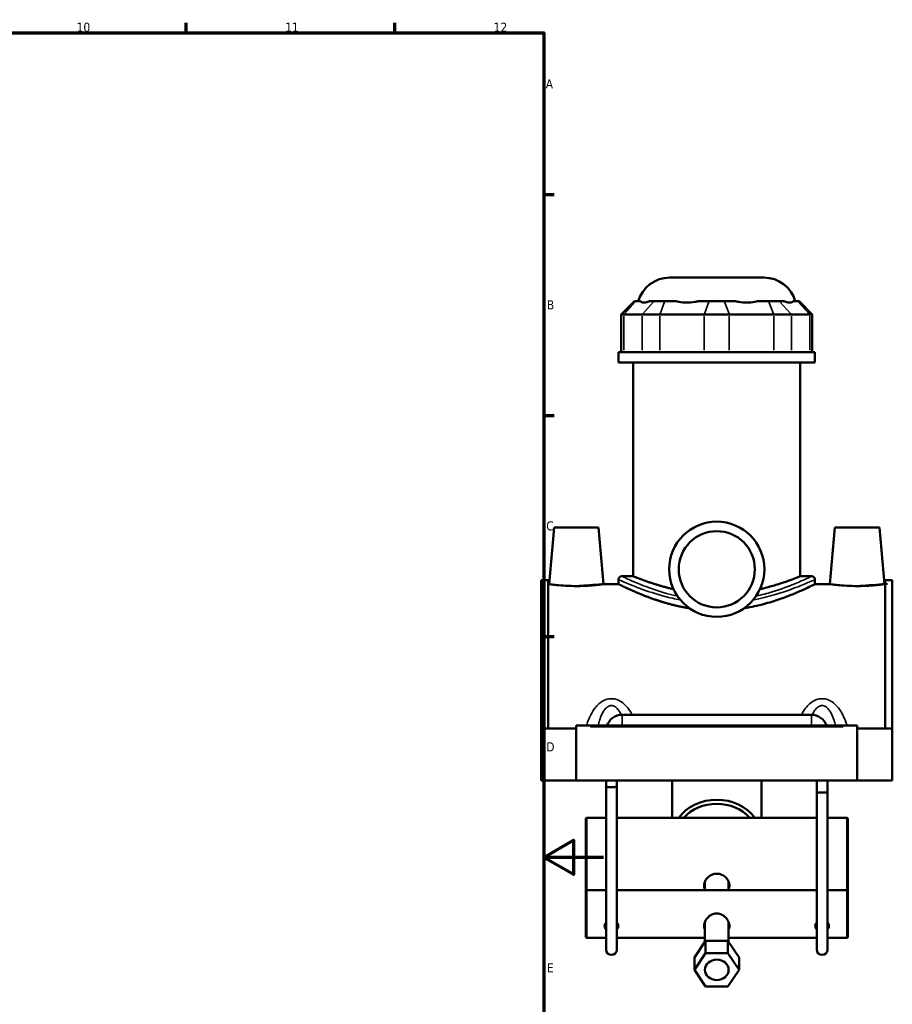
# Model space of a CAD drawing. Header units: millimetres. Extents: x 0 to 1081, y -8 to 1311.
# Tile 3 of 6: x 645 to 938, y 248 to 578. Entities that reach past the tile are written whole.
import ezdxf

# ---------------------------------------------------------------- set-up
doc = ezdxf.new("R2010")
doc.units = ezdxf.units.MM
for name, color, linetype, lineweight in [('Border (ANSI)', 7, 'Continuous', 70), ('Visible (ANSI)', 7, 'Continuous', 50), ('Visible Narrow (ANSI)', 7, 'Continuous', 35)]:
    doc.layers.add(name, color=color, linetype=linetype, lineweight=lineweight)
doc.styles.add('Note Text (ANSI)', font='tahoma.ttf')

# ---------------------------------------------------------------- blocks, each defined once
blk = doc.blocks.new('Borders Default Border')
at = {"layer": 'Border (ANSI)'}
for p, q in [((700.8333587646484, 574.0000152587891), (700.8333587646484, 577.4480056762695)), ((770.9166717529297, 574.0000152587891), (770.9166717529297, 577.4480056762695)), ((820.9999847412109, 519.7499847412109), (824.4480133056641, 519.7499847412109)), ((820.9999847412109, 445.4999923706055), (824.4480133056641, 445.4999923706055)), ((820.9999847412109, 371.25), (824.4480133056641, 371.25))]:
    blk.add_line(p, q, dxfattribs=at)
at = {"layer": 'Border (ANSI)', "flags": 128}
for points in [[(20, 20), (20, 574.0000152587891), (820.9999847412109, 574.0000152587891), (820.9999847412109, 20), (20, 20)], [(840.9999847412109, 297.0000076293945), (820.9999847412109, 297.0000076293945), (830.9999847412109, 302.773494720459), (830.9999847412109, 291.2265014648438), (820.9999847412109, 297.0000076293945)]]:
    blk.add_lwpolyline(points, dxfattribs=at)
at = {"layer": 'Border (ANSI)', "char_height": 3.048000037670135, "attachment_point": 7, "style": 'Note Text (ANSI)'}
for s, insert in [('10', (663.9604136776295, 574.3357795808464)), ('11', (734.0437470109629, 574.4)), ('12', (804.1270803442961, 574.4)), ('A', (821.6274943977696, 555.3509999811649)), ('B', (821.9937927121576, 481.1009999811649)), ('C', (821.7996391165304, 406.7966596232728)), ('D', (821.807306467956, 332.600999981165)), ('E', (822.0530731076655, 258.350999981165))]:
    blk.add_mtext(s, dxfattribs=dict(at, insert=insert))

msp = doc.modelspace()

# ---------------------------------------------------------------- linework, layer by layer
at = {"layer": 'Visible (ANSI)'}
for p, q in [((863.2859478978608, 491.806616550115), (894.9313171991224, 491.806616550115)), ((851.4149467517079, 483.826616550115), (847.014946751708, 479.4266165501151)), ((851.4149467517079, 483.826616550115), (851.9173418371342, 483.826616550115)), ((853.4578737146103, 483.826616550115), (851.9173418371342, 483.826616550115)), ((858.0955393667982, 483.826616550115), (856.555007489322, 483.826616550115)), ((858.0955393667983, 483.826616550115), (861.6674336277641, 483.826616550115)), ((865.3866065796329, 483.826616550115), (861.6674336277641, 483.826616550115)), ((876.58292189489, 483.826616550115), (872.8637489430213, 483.826616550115)), ((876.58292189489, 483.826616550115), (881.6343432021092, 483.826616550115)), ((885.353516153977, 483.826616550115), (881.6343432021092, 483.826616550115)), ((896.5498314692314, 483.826616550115), (892.8306585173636, 483.826616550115)), ((896.5498314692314, 483.826616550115), (900.1217257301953, 483.826616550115)), ((901.6622576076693, 483.826616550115), (900.1217257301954, 483.826616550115)), ((906.2999232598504, 483.826616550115), (904.7593913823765, 483.826616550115)), ((906.2999232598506, 483.826616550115), (906.8023183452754, 483.826616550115)), ((906.8023183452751, 483.826616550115), (911.2023183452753, 479.4266165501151)), ((847.8522718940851, 479.426616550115), (847.014946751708, 479.426616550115)), ((847.014946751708, 479.4266165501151), (847.014946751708, 466.726616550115)), ((847.852271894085, 479.426616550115), (854.030469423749, 479.426616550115)), ((859.9836265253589, 479.426616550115), (854.030469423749, 479.426616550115)), ((859.9836265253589, 479.426616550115), (874.8991147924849, 479.4266165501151)), ((883.318150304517, 479.4266165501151), (874.8991147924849, 479.4266165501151)), ((883.3181503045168, 479.4266165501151), (898.2336385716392, 479.4266165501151)), ((904.1867956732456, 479.4266165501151), (898.2336385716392, 479.4266165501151)), ((904.1867956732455, 479.4266165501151), (910.3649932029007, 479.4266165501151)), ((911.2023183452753, 479.4266165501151), (910.3649932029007, 479.4266165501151)), ((911.2023183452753, 479.4266165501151), (911.2023183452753, 466.726616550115)), ((912.1086325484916, 466.726616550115), (846.1086325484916, 466.726616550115)), ((846.1086325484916, 463.306616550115), (846.1086325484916, 466.726616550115)), ((912.1086325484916, 463.3066165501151), (912.1086325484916, 466.726616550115)), ((912.1086325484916, 463.306616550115), (846.1086325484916, 463.306616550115)), ((851.0586325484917, 391.446616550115), (851.0586325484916, 463.306616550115)), ((907.1586325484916, 391.446616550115), (907.1586325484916, 463.306616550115)), ((824.4086325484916, 407.806616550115), (822.746347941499, 388.806616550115)), ((839.4086325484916, 407.806616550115), (824.4086325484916, 407.806616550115)), ((839.4086325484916, 407.806616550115), (841.0709171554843, 388.806616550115)), ((918.8086325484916, 407.806616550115), (917.146347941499, 388.806616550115)), ((918.8086325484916, 407.806616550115), (933.8086325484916, 407.806616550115)), ((933.8086325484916, 407.806616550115), (935.4709171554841, 388.806616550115)), ((847.2086325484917, 391.446616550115), (851.0586325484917, 391.446616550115)), ((907.1586325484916, 391.446616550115), (911.0086325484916, 391.446616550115)), ((820.1086325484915, 390.126616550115), (820.1086325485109, 340.306616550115)), ((820.1086325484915, 390.126616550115), (822.4686325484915, 390.126616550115)), ((822.4686325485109, 340.306616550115), (822.4686325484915, 390.126616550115)), ((822.746347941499, 388.806616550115), (822.4686325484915, 388.806616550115)), ((846.1086325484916, 388.806616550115), (841.0709171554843, 388.806616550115)), ((846.1086325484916, 390.346616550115), (846.1086325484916, 388.806616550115)), ((912.1086325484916, 390.346616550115), (912.1086325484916, 388.806616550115)), ((917.146347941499, 388.806616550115), (912.1086325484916, 388.806616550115)), ((935.7486325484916, 388.806616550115), (935.4709171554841, 388.806616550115)), ((935.748632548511, 340.306616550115), (935.7486325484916, 390.126616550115)), ((935.7486325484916, 390.126616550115), (938.1086325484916, 390.126616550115)), ((938.1086325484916, 390.126616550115), (938.108632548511, 340.306616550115)), ((847.3086325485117, 344.906616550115), (910.9086325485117, 344.906616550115)), ((831.9086325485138, 340.8066165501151), (831.9086325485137, 341.3066165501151)), ((926.3086325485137, 341.3066165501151), (831.9086325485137, 341.3066165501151)), ((831.9086325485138, 322.8566165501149), (831.9086325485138, 340.8066165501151)), ((926.3086325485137, 341.3066165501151), (926.308632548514, 340.8066165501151)), ((926.308632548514, 340.8066165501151), (926.308632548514, 322.8566165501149)), ((820.1086325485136, 340.306616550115), (831.9086325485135, 340.306616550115)), ((820.1086325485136, 322.8566165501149), (820.1086325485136, 340.306616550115)), ((926.3086325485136, 340.306616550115), (938.1086325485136, 340.306616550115)), ((938.1086325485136, 340.306616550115), (938.1086325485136, 322.8566165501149)), ((820.1086325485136, 322.8566165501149), (831.9086325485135, 322.8566165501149)), ((926.308632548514, 322.8566165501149), (831.9086325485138, 322.8566165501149)), ((841.9086325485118, 320.786616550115), (841.9086325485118, 322.8566165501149)), ((845.5086325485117, 320.786616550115), (845.5086325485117, 322.8566165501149)), ((864.108632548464, 310.2682566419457), (864.1086325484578, 322.8566165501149)), ((894.108632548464, 310.2682566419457), (894.1086325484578, 322.8566165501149)), ((912.7086325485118, 322.8566165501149), (912.7086325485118, 318.7460825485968)), ((916.3086325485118, 322.8566165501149), (916.3086325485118, 318.7460825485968)), ((926.3086325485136, 322.8566165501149), (938.1086325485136, 322.8566165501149)), ((841.9086325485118, 320.786616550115), (841.9086325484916, 266.006616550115)), ((845.5086325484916, 266.006616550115), (845.5086325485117, 320.786616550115)), ((912.7086325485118, 318.7460825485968), (916.3086325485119, 318.7460825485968)), ((912.7086325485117, 318.7460825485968), (912.7086325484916, 266.006616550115)), ((916.3086325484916, 266.006616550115), (916.3086325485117, 318.7460825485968)), ((835.1086325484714, 310.0682566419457), (835.3086325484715, 310.2682566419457)), ((835.1086325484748, 285.8072368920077), (835.1086325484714, 310.0682566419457)), ((835.3086325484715, 310.2682566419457), (835.3086325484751, 286.0072368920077)), ((841.7086325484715, 310.2682566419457), (835.3086325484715, 310.2682566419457)), ((912.5086325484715, 310.2682566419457), (845.7086325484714, 310.2682566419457)), ((922.9086325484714, 310.2682566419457), (916.5086325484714, 310.2682566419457)), ((922.908632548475, 286.0072368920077), (922.9086325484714, 310.2682566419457)), ((923.1086325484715, 310.0682566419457), (922.9086325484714, 310.2682566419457)), ((923.1086325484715, 310.0682566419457), (923.1086325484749, 285.8072368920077)), ((875.1086325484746, 288.809188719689), (875.1086325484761, 286.0072368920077)), ((883.1086325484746, 288.809188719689), (883.1086325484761, 286.0072368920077)), ((835.1086325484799, 285.8072368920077), (835.30863254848, 286.0072368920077)), ((835.1086325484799, 270.2072368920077), (835.1086325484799, 285.8072368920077)), ((835.30863254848, 286.0072368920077), (835.30863254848, 270.0072368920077)), ((841.90863254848, 286.0072368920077), (835.30863254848, 286.0072368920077)), ((912.70863254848, 286.0072368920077), (845.5086325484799, 286.0072368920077)), ((922.9086325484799, 286.0072368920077), (916.30863254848, 286.0072368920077)), ((922.9086325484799, 270.0072368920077), (922.9086325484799, 286.0072368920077)), ((923.10863254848, 285.8072368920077), (922.9086325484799, 286.0072368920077)), ((923.10863254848, 285.8072368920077), (923.10863254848, 270.2072368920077)), ((875.1086325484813, 275.1848804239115), (875.1086325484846, 268.5321966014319)), ((883.1086325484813, 275.1848804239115), (883.1086325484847, 268.5321966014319)), ((835.1086325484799, 270.2072368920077), (835.30863254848, 270.0072368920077)), ((841.90863254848, 270.0072368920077), (835.30863254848, 270.0072368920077)), ((875.1086325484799, 270.0072368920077), (845.5086325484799, 270.0072368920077)), ((871.6086325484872, 263.3358959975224), (875.3586325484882, 268.9033609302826)), ((875.3586325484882, 268.9033609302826), (875.3586325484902, 264.7830563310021)), ((875.3586325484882, 268.9033609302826), (882.8586325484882, 268.9033609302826)), ((882.8586325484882, 268.9033609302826), (882.8586325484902, 264.7830563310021)), ((882.8586325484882, 268.9033609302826), (886.6086325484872, 263.3358959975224)), ((912.70863254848, 270.0072368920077), (883.10863254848, 270.0072368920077)), ((922.9086325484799, 270.0072368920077), (916.30863254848, 270.0072368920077)), ((923.10863254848, 270.2072368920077), (922.9086325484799, 270.0072368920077)), ((875.3586325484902, 264.7830563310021), (871.6086325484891, 259.2155913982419)), ((882.8586325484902, 264.7830563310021), (875.3586325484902, 264.7830563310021)), ((886.6086325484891, 259.2155913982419), (882.8586325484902, 264.7830563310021)), ((871.6086325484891, 259.2155913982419), (871.6086325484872, 263.3358959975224)), ((886.6086325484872, 263.3358959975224), (886.6086325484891, 259.2155913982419)), ((871.6086325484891, 259.2155913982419), (875.3586325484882, 253.6481264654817)), ((882.8586325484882, 253.6481264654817), (886.6086325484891, 259.2155913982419)), ((875.3586325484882, 253.6481264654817), (882.8586325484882, 253.6481264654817))]:
    msp.add_line(p, q, dxfattribs=at)
for radius in [16.00000000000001, 12.80000000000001]:
    msp.add_circle((879.1086325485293, 393.806616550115), radius, dxfattribs=at)
for centre, radius, start, end in [((863.2859478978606, 480.806616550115), 11, 90, 164.0650719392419), ((894.9313171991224, 480.806616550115), 11, 15.93492806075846, 90), ((847.2086325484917, 390.346616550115), 1.1, 90, 180), ((911.0086325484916, 390.346616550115), 1.1, 0, 90), ((847.3086325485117, 339.506616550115), 5.399999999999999, 90.00000000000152, 160.5287793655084), ((910.9086325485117, 339.506616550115), 5.399999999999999, 19.47122063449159, 90), ((843.7086325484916, 266.006616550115), 1.8, 180, 0), ((914.5086325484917, 266.006616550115), 1.8, 180, 0)]:
    msp.add_arc(centre, radius, start, end, dxfattribs=at)
for centre, major_axis, ratio, start_param, end_param in [((843.7086325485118, 320.786616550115), (-1.800000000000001, 0), 0.1076722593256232, 0, 3.141592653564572), ((879.1086325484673, 303.5088658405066), (-15, -8.740785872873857e-12), 0.8571673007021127, 3.695148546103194, 5.729629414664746), ((879.1086325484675, 302.9938277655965), (14, 5.674349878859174e-12), 0.8571673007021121, 0.6512551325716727, 2.490337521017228), ((843.7086325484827, 275.9470845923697), (3.000000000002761, 2.811362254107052e-12), 0.8571673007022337, 3.960424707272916, 4.068887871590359), ((843.7086325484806, 275.9470845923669), (3.000000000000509, 3.647082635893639e-12), 0.8571673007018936, 5.355890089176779, 5.464353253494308), ((914.50863254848, 275.9470845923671), (-2.999999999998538, -2.962213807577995e-12), 0.8571673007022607, 0.8188320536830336, 0.927295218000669), ((914.5086325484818, 275.9470845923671), (-2.999999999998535, 2.708944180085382e-13), 0.8571673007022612, 2.214297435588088, 2.322760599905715)]:
    msp.add_ellipse(centre, major_axis=major_axis, ratio=ratio, start_param=start_param, end_param=end_param, dxfattribs=at)
for major_axis, ratio in [((3.999999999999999, 0), 0.8571673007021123), ((-3.999999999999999, 0), 0.8571673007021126)]:
    msp.add_ellipse((879.1086325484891, 259.2155913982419), major_axis=major_axis, ratio=ratio, dxfattribs=at)
for points, knots in [([(853.4578737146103, 483.826616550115), (853.5248944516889, 483.7470535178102), (853.604454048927, 483.6772615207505), (853.9359194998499, 483.4704414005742), (854.2602629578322, 483.4026909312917), (854.6147843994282, 483.4026909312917), (854.9693058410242, 483.4026909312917), (855.4188358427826, 483.4704414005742), (856.1324550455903, 483.6772615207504), (856.3409734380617, 483.7470535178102), (856.555007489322, 483.826616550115)], [4.458705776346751, 4.458705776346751, 4.458705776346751, 4.458705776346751, 4.565979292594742, 4.565979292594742, 4.843902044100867, 4.843902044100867, 4.843902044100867, 5.121824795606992, 5.121824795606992, 5.229098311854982, 5.229098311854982, 5.229098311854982, 5.229098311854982]), ([(865.3866065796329, 483.826616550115), (865.6954222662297, 483.7470535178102), (866.016454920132, 483.6772615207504), (867.1988370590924, 483.4704414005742), (868.1070579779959, 483.4026909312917), (868.9629484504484, 483.4026909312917), (869.818838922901, 483.4026909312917), (870.778913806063, 483.4704414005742), (872.1195892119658, 483.6772615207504), (872.4940383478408, 483.7470535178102), (872.8637489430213, 483.826616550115)], [4.458705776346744, 4.458705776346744, 4.458705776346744, 4.458705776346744, 4.565979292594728, 4.565979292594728, 4.843902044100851, 4.843902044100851, 4.843902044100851, 5.121824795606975, 5.121824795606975, 5.229098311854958, 5.229098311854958, 5.229098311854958, 5.229098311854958]), ([(885.353516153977, 483.826616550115), (885.7232267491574, 483.7470535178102), (886.0976758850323, 483.6772615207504), (887.438351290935, 483.4704414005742), (888.3984261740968, 483.4026909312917), (889.2543166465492, 483.4026909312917), (890.1102071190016, 483.4026909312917), (891.0184280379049, 483.4704414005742), (892.2008101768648, 483.6772615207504), (892.521842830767, 483.7470535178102), (892.8306585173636, 483.826616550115)], [4.458705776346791, 4.458705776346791, 4.458705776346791, 4.458705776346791, 4.56597929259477, 4.56597929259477, 4.843902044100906, 4.843902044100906, 4.843902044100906, 5.121824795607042, 5.121824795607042, 5.229098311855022, 5.229098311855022, 5.229098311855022, 5.229098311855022]), ([(901.6622576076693, 483.826616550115), (901.8762916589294, 483.7470535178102), (902.0848100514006, 483.6772615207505), (902.7984292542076, 483.4704414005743), (903.2479592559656, 483.4026909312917), (903.602480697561, 483.4026909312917), (903.9570021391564, 483.4026909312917), (904.2813455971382, 483.4704414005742), (904.6128110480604, 483.6772615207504), (904.6923706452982, 483.7470535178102), (904.7593913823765, 483.826616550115)], [4.458705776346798, 4.458705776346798, 4.458705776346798, 4.458705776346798, 4.56597929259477, 4.56597929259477, 4.843902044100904, 4.843902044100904, 4.843902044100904, 5.121824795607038, 5.121824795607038, 5.229098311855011, 5.229098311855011, 5.229098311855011, 5.229098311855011]), ([(864.5739416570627, 387.1176135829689), (864.1835033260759, 387.2058551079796), (863.8000430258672, 387.2958955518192), (861.9032377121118, 387.7565646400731), (860.5086133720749, 388.1459083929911), (858.041331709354, 388.8906281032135), (856.8808605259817, 389.2731158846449), (854.8286222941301, 389.9872728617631), (853.936696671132, 390.318333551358), (852.4987204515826, 390.8675670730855), (851.9515265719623, 391.0857994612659), (851.2313733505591, 391.3754140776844), (851.0586325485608, 391.4466165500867), (851.0586325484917, 391.446616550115)], [1.474116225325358, 1.474116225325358, 1.474116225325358, 1.474116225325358, 1.606424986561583, 1.606424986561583, 2.141899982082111, 2.141899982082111, 2.676780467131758, 2.676780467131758, 3.211660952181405, 3.211660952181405, 3.746541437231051, 3.746541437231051, 4.281421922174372, 4.281421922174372, 4.281421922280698, 4.281421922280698]), ([(907.1586325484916, 391.446616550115), (907.158632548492, 391.446616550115), (906.9858917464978, 391.3754140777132), (906.2657385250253, 391.0857994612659), (905.718544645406, 390.8675670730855), (904.2805684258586, 390.318333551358), (903.3886428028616, 389.9872728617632), (901.3364045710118, 389.2731158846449), (900.1759333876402, 388.8906281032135), (897.7086517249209, 388.1459083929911), (896.3140273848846, 387.7565646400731), (894.4172220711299, 387.2958955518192), (894.0337617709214, 387.2058551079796), (893.6433234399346, 387.1176135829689)], [12.8442657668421, 12.8442657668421, 12.8442657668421, 12.8442657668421, 13.37914625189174, 13.37914625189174, 13.91402673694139, 13.91402673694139, 14.44890722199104, 14.44890722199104, 14.98378770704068, 14.98378770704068, 15.51926270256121, 15.51926270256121, 15.65157146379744, 15.65157146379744, 15.65157146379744, 15.65157146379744]), ([(831.9086325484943, 388.1595968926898), (830.7503155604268, 388.1595968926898), (829.5168476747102, 388.194004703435), (827.2527990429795, 388.3174215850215), (826.2220631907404, 388.4045674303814), (824.6018700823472, 388.5668622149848), (823.9022084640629, 388.6526246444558), (822.9744236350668, 388.7733334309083), (822.7463479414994, 388.806616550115), (822.746347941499, 388.806616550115)], [2.773493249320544, 2.773493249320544, 2.773493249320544, 2.773493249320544, 3.120988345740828, 3.120988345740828, 3.468483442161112, 3.468483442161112, 3.814362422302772, 3.814362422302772, 4.160241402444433, 4.160241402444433, 4.160241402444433, 4.160241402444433]), ([(841.0709171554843, 388.806616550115), (841.0709171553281, 388.8066165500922), (840.8421106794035, 388.7732235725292), (839.9115697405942, 388.6521858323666), (839.2098830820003, 388.5662140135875), (837.5877122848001, 388.4039143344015), (836.5579390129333, 388.3169766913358), (834.2967027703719, 388.1938917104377), (833.065085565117, 388.1595968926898), (831.9086325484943, 388.1595968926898)], [6.933736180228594, 6.933736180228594, 6.933736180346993, 6.933736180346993, 7.280173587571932, 7.280173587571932, 7.62661099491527, 7.62661099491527, 7.973546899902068, 7.973546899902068, 8.320482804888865, 8.320482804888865, 8.320482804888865, 8.320482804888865]), ([(869.938488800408, 380.6952297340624), (868.7276699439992, 380.8870357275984), (867.5356016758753, 381.1131546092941), (864.3503256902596, 381.8057777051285), (862.4187751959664, 382.3269876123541), (858.8538144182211, 383.4232882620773), (857.220318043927, 383.9973477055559), (854.3318419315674, 385.0890890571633), (852.97180279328, 385.6473075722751), (850.5620227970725, 386.6871887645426), (849.5120945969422, 387.168055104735), (847.815913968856, 387.9654527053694), (847.1683063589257, 388.2821573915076), (846.3145200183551, 388.7028670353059), (846.1086325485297, 388.8066165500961), (846.1086325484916, 388.806616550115)], [0.9062735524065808, 0.9062735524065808, 0.9062735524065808, 0.9062735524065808, 1.270220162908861, 1.270220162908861, 1.905330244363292, 1.905330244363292, 2.540440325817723, 2.540440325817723, 3.173819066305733, 3.173819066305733, 3.807197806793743, 3.807197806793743, 4.440576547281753, 4.440576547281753, 5.073955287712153, 5.073955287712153, 5.073955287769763, 5.073955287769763]), ([(912.1086325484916, 388.806616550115), (912.1086325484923, 388.806616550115), (911.9027450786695, 388.702867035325), (911.0489587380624, 388.2821573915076), (910.4013511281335, 387.9654527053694), (908.7051705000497, 387.168055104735), (907.6552422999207, 386.6871887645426), (905.2454623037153, 385.6473075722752), (903.8854231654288, 385.0890890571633), (900.996947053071, 383.9973477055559), (899.3634506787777, 383.4232882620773), (895.7984899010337, 382.3269876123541), (893.866939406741, 381.8057777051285), (890.6816634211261, 381.1131546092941), (889.4895951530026, 380.8870357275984), (888.278776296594, 380.6952297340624)], [15.22186586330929, 15.22186586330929, 15.22186586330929, 15.22186586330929, 15.8552446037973, 15.8552446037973, 16.48862334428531, 16.48862334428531, 17.12200208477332, 17.12200208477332, 17.75538082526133, 17.75538082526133, 18.39049090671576, 18.39049090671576, 19.02560098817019, 19.02560098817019, 19.38954759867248, 19.38954759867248, 19.38954759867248, 19.38954759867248]), ([(926.3086325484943, 388.1595968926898), (925.1521795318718, 388.1595968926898), (923.9205623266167, 388.1938917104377), (921.6593260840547, 388.3169766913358), (920.6295528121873, 388.4039143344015), (919.0073820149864, 388.5662140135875), (918.3056953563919, 388.6521858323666), (917.3751544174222, 388.7732235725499), (917.1463479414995, 388.806616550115), (917.146347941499, 388.806616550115)], [0, 0, 0, 0, 0.346935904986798, 0.346935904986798, 0.6938718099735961, 0.6938718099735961, 1.040309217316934, 1.040309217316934, 1.386746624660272, 1.386746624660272, 1.386746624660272, 1.386746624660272]), ([(935.4709171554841, 388.806616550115), (935.4709171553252, 388.8066165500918), (935.2428414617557, 388.7733334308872), (934.315056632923, 388.6526246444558), (933.6153950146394, 388.5668622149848), (931.9952019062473, 388.4045674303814), (930.9644660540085, 388.3174215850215), (928.7004174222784, 388.194004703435), (927.466949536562, 388.1595968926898), (926.3086325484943, 388.1595968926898)], [4.160241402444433, 4.160241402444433, 4.160241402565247, 4.160241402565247, 4.506120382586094, 4.506120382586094, 4.851999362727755, 4.851999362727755, 5.199494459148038, 5.199494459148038, 5.546989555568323, 5.546989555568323, 5.546989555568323, 5.546989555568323]), ([(841.9087493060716, 310.2428923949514), (841.8918125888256, 310.24492542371), (841.8758824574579, 310.2468665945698), (841.7589451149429, 310.2612888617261), (841.7086325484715, 310.2682566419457), (841.7086325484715, 310.2682566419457)], [0.8188113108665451, 0.8188113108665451, 0.8188113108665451, 0.8188113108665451, 0.8297730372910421, 0.8297730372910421, 0.9052065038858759, 0.9052065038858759, 0.9052065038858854, 0.9052065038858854]), ([(845.7086325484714, 310.2682566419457), (845.708632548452, 310.268256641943), (845.6583199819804, 310.2612888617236), (845.5413826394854, 310.2468665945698), (845.525452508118, 310.24492542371), (845.5085157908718, 310.2428923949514)], [0.3017355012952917, 0.3017355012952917, 0.3017355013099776, 0.3017355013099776, 0.3771689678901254, 0.3771689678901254, 0.3881306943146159, 0.3881306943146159, 0.3881306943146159, 0.3881306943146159]), ([(912.7087493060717, 310.2428923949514), (912.6918125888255, 310.24492542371), (912.6758824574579, 310.2468665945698), (912.5589451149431, 310.2612888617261), (912.5086325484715, 310.2682566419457), (912.5086325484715, 310.2682566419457)], [0.8188113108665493, 0.8188113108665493, 0.8188113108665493, 0.8188113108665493, 0.8297730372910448, 0.8297730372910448, 0.9052065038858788, 0.9052065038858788, 0.9052065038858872, 0.9052065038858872]), ([(916.5086325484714, 310.2682566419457), (916.5086325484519, 310.268256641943), (916.4583199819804, 310.2612888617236), (916.3413826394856, 310.2468665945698), (916.3254525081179, 310.24492542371), (916.3085157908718, 310.2428923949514)], [0.3017355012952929, 0.3017355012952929, 0.3017355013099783, 0.3017355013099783, 0.377168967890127, 0.377168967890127, 0.3881306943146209, 0.3881306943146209, 0.3881306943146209, 0.3881306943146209]), ([(875.1088279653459, 286.3472776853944), (874.9416740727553, 286.7255676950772), (874.8586325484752, 287.1390007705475), (874.8586325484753, 288.002780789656), (874.9665039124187, 288.5081662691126), (875.4011601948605, 289.4639315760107), (875.7277870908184, 289.9137328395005), (876.4791585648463, 290.636919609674), (876.9550694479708, 290.9594288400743), (878.0012241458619, 291.3926408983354), (878.5717440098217, 291.5022289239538), (879.6455210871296, 291.5022289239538), (880.2160409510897, 291.3926408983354), (881.2621956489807, 290.9594288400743), (881.7381065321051, 290.636919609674), (882.4894780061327, 289.9137328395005), (882.8161049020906, 289.4639315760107), (883.2507611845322, 288.5081662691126), (883.3586325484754, 288.002780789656), (883.3586325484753, 287.1390007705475), (883.2755910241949, 286.7255676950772), (883.1084371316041, 286.3472776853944)], [0.5029049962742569, 0.5029049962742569, 0.5029049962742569, 0.5029049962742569, 0.6441906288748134, 0.6441906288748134, 0.8052193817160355, 0.8052193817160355, 0.9662481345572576, 0.9662481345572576, 1.127314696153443, 1.127314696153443, 1.288381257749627, 1.288381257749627, 1.449447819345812, 1.449447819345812, 1.610514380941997, 1.610514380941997, 1.771543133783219, 1.771543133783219, 1.932571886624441, 1.932571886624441, 2.073857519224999, 2.073857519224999, 2.073857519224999, 2.073857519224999]), ([(875.1086223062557, 272.7228724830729), (875.0871289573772, 272.7685617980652), (875.066925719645, 272.8150990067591), (874.9015731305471, 273.2300491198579), (874.8385352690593, 273.6384240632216), (874.8901977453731, 274.5169617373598), (875.0062789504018, 274.9712142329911), (875.4083705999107, 275.8779966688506), (875.6976823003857, 276.3196289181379), (876.4464631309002, 277.1424804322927), (876.9213846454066, 277.5110333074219), (877.9079895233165, 277.9897530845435), (878.3984381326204, 278.1251126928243), (879.1350970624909, 278.16661924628), (879.3641633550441, 278.1575924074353), (879.8725191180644, 278.089131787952), (880.1470496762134, 278.0188911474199), (880.8461733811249, 277.757727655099), (881.2496164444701, 277.5206285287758), (882.0621178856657, 276.8687374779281), (882.4475205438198, 276.4235412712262), (883.0117140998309, 275.490197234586), (883.201340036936, 275.0132856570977), (883.378746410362, 274.102218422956), (883.3802068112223, 273.6822662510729), (883.2561974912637, 273.0909429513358), (883.1924100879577, 272.9008859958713), (883.1086903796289, 272.722931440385)], [3.122815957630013, 3.122815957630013, 3.122815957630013, 3.122815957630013, 3.142183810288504, 3.142183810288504, 3.292430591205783, 3.292430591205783, 3.444644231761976, 3.444644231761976, 3.603728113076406, 3.603728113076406, 3.780692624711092, 3.780692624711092, 3.932982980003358, 3.932982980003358, 4.001782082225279, 4.001782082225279, 4.086711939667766, 4.086711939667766, 4.225559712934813, 4.225559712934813, 4.399780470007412, 4.399780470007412, 4.560565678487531, 4.560565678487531, 4.707089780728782, 4.707089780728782, 4.78281612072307, 4.78281612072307, 4.78281612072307, 4.78281612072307]), ([(841.9089607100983, 272.7264288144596), (841.7791985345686, 272.8514926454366), (841.667318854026, 272.9964929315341), (841.4670300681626, 273.3821629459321), (841.408632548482, 273.6378957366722), (841.408632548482, 274.1359688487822), (841.4670300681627, 274.409622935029), (841.6673188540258, 274.850404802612), (841.779198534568, 275.0248672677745), (841.9089607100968, 275.1805254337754)], [0.8976343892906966, 0.8976343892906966, 0.8976343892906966, 0.8976343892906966, 0.958893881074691, 0.958893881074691, 1.046054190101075, 1.046054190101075, 1.13321449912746, 1.13321449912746, 1.194473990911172, 1.194473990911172, 1.194473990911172, 1.194473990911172]), ([(845.5083043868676, 275.1805254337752), (845.6380665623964, 275.0248672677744), (845.7499462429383, 274.850404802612), (845.9502350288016, 274.409622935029), (846.0086325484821, 274.1359688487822), (846.008632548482, 273.6378957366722), (845.9502350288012, 273.3821629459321), (845.7499462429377, 272.9964929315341), (845.6380665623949, 272.8514926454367), (845.5083043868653, 272.7264288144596)], [0.2002649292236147, 0.2002649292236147, 0.2002649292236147, 0.2002649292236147, 0.2615244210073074, 0.2615244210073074, 0.3486847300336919, 0.3486847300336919, 0.4358450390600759, 0.4358450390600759, 0.4971045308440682, 0.4971045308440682, 0.4971045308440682, 0.4971045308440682]), ([(912.7089607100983, 272.7264288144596), (912.5791985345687, 272.8514926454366), (912.467318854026, 272.9964929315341), (912.2670300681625, 273.3821629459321), (912.208632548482, 273.6378957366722), (912.2086325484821, 274.1359688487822), (912.2670300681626, 274.409622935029), (912.467318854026, 274.850404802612), (912.5791985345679, 275.0248672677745), (912.7089607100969, 275.1805254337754)], [0.8976343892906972, 0.8976343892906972, 0.8976343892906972, 0.8976343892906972, 0.9588938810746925, 0.9588938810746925, 1.046054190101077, 1.046054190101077, 1.133214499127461, 1.133214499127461, 1.194473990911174, 1.194473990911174, 1.194473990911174, 1.194473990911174]), ([(916.3083043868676, 275.1805254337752), (916.4380665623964, 275.0248672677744), (916.5499462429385, 274.850404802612), (916.7502350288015, 274.409622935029), (916.808632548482, 274.1359688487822), (916.8086325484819, 273.6378957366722), (916.7502350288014, 273.3821629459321), (916.5499462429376, 272.9964929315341), (916.4380665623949, 272.8514926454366), (916.3083043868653, 272.7264288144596)], [0.2002649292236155, 0.2002649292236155, 0.2002649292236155, 0.2002649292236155, 0.2615244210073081, 0.2615244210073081, 0.3486847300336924, 0.3486847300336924, 0.4358450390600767, 0.4358450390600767, 0.4971045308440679, 0.4971045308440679, 0.4971045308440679, 0.4971045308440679]), ([(841.489582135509, 274.4159352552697), (841.5153695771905, 274.3389562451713), (841.5473166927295, 274.2641688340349), (841.6681215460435, 274.0378030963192), (841.7797492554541, 273.898436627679), (841.9089518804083, 273.7792628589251)], [0.4097370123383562, 0.4097370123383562, 0.4097370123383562, 0.4097370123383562, 0.4380579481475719, 0.4380579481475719, 0.4995241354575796, 0.4995241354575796, 0.4995241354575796, 0.4995241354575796]), ([(845.5083132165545, 273.7792628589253), (845.6375158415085, 273.8984366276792), (845.7491435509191, 274.0378030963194), (845.8699484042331, 274.2641688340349), (845.9018955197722, 274.3389562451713), (845.9276829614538, 274.4159352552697)], [0.9023793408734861, 0.9023793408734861, 0.9023793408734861, 0.9023793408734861, 0.9638455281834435, 0.9638455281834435, 0.9921664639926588, 0.9921664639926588, 0.9921664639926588, 0.9921664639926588]), ([(874.9016078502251, 274.4156905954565), (874.9209793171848, 274.3069832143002), (874.9468360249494, 274.2015174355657), (875.0149234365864, 273.9860796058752), (875.0582704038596, 273.878199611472), (875.1085826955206, 273.7758551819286)], [2.31576095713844, 2.31576095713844, 2.31576095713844, 2.31576095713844, 2.356767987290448, 2.356767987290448, 2.402407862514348, 2.402407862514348, 2.402407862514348, 2.402407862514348]), ([(883.1086326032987, 273.7758234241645), (883.1097316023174, 273.7780585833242), (883.1108273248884, 273.7802964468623), (883.2067513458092, 273.9770342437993), (883.2752640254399, 274.1886541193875), (883.3156781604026, 274.415705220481)], [0.7246256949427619, 0.7246256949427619, 0.7246256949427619, 0.7246256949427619, 0.7255815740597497, 0.7255815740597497, 0.808558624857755, 0.808558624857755, 0.808558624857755, 0.808558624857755]), ([(912.2895821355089, 274.4159352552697), (912.3153695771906, 274.3389562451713), (912.3473166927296, 274.2641688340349), (912.4681215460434, 274.0378030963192), (912.5797492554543, 273.898436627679), (912.7089518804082, 273.7792628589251)], [0.4097370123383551, 0.4097370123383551, 0.4097370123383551, 0.4097370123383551, 0.4380579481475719, 0.4380579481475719, 0.4995241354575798, 0.4995241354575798, 0.4995241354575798, 0.4995241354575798]), ([(916.3083132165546, 273.7792628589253), (916.4375158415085, 273.8984366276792), (916.5491435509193, 274.0378030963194), (916.6699484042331, 274.2641688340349), (916.7018955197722, 274.3389562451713), (916.7276829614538, 274.4159352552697)], [0.9023793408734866, 0.9023793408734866, 0.9023793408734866, 0.9023793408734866, 0.9638455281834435, 0.9638455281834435, 0.9921664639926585, 0.9921664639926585, 0.9921664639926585, 0.9921664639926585])]:
    msp.add_open_spline(points, degree=3, knots=knots, dxfattribs=at)
for points in [[(874.9023906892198, 288.0648280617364), (874.9429453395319, 287.8307981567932), (875.011718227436, 287.6005629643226), (875.1088301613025, 287.3828558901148)], [(883.1084349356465, 287.3828558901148), (883.2055468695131, 287.6005629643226), (883.2743197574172, 287.8307981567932), (883.3148744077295, 288.0648280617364)]]:
    msp.add_open_spline(points, degree=3, dxfattribs=at)
at = {"layer": 'Visible Narrow (ANSI)'}
for p, q in [((851.7140883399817, 483.6066165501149), (848.0555253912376, 479.646616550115)), ((857.8922858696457, 483.6066165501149), (854.2337229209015, 479.646616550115)), ((861.5832432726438, 483.6066165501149), (860.0678168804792, 479.646616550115)), ((876.4987315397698, 483.6066165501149), (874.983305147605, 479.646616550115)), ((881.7185335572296, 483.6066165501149), (883.2339599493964, 479.646616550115)), ((896.634021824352, 483.6066165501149), (898.1494482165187, 479.646616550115)), ((900.324979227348, 483.6066165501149), (903.9835421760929, 479.646616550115)), ((906.503176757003, 483.6066165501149), (910.1617397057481, 479.646616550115)), ((847.852271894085, 467.361616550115), (847.852271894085, 478.791616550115)), ((854.030469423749, 478.791616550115), (854.030469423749, 467.361616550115)), ((859.9836265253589, 467.361616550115), (859.9836265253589, 478.791616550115)), ((874.8991147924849, 478.791616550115), (874.8991147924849, 467.361616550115)), ((883.3181503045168, 467.361616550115), (883.3181503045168, 478.791616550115)), ((898.2336385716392, 478.791616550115), (898.2336385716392, 467.361616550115)), ((904.1867956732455, 467.361616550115), (904.1867956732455, 478.791616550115)), ((910.3649932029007, 478.791616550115), (910.3649932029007, 467.361616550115)), ((847.3086325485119, 341.3287775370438), (847.3086325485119, 344.8844555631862)), ((910.9086325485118, 341.3287775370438), (910.9086325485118, 344.8844555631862)), ((836.6286325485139, 340.8066165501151), (921.5886325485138, 340.8066165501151))]:
    msp.add_line(p, q, dxfattribs=at)
msp.add_ellipse((843.7086325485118, 320.786616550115), major_axis=(-1.800000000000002, -6.938893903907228e-15), ratio=0.2128765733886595, start_param=0.1570796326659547, end_param=2.984513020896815, dxfattribs=at)
for points, knots in [([(865.898194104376, 384.7797501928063), (864.6291597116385, 385.059145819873), (863.4034203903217, 385.3674440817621), (859.2942225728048, 386.5066470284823), (856.6792407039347, 387.4268823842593), (853.6171098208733, 388.6162928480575), (852.8142944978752, 388.9433153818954), (850.0961796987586, 390.0851514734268), (848.6511409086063, 390.7629053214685), (847.4337495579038, 391.3377032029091), (847.2106540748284, 391.4444240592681), (847.2099529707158, 391.445186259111)], [11.49602802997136, 11.49602802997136, 11.49602802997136, 11.49602802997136, 11.92032787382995, 11.92032787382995, 12.98032745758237, 12.98032745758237, 13.40036021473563, 13.40036021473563, 14.54428735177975, 14.54428735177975, 15.19562002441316, 15.19562002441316, 15.19562002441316, 15.19562002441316]), ([(911.0079622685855, 391.4458722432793), (911.0059288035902, 391.4436075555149), (910.4898981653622, 391.1932710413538), (908.5667368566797, 390.3047143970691), (907.2279129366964, 389.6994202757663), (903.4365761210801, 388.1354872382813), (900.788206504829, 387.1268488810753), (896.0455711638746, 385.6875923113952), (894.2317405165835, 385.2008510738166), (892.319070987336, 384.7797501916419)], [25.32605515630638, 25.32605515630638, 25.32605515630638, 25.32605515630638, 26.3113535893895, 26.3113535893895, 27.23074536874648, 27.23074536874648, 28.38622533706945, 28.38622533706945, 29.02569093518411, 29.02569093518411, 29.02569093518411, 29.02569093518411]), ([(846.1099985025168, 390.3452091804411), (846.110723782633, 390.3444591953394), (846.3415122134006, 390.2394486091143), (847.6008825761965, 389.673862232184), (849.0957502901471, 389.0069698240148), (851.9075931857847, 387.8834323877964), (852.7380917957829, 387.561650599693), (855.9058133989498, 386.3913012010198), (858.6109670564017, 385.4858132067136), (863.2965078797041, 384.2502518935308), (865.0444089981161, 383.8466687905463), (866.8678724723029, 383.5030349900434)], [-15.19562002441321, -15.19562002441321, -15.19562002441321, -15.19562002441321, -14.54428735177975, -14.54428735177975, -13.40036021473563, -13.40036021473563, -12.98032745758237, -12.98032745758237, -11.92032787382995, -11.92032787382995, -11.34426100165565, -11.34426100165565, -11.34426100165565, -11.34426100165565]), ([(891.3493926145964, 383.5030349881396), (893.8535663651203, 383.9749494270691), (896.2147746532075, 384.5601419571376), (901.5357780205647, 386.0960759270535), (904.2754707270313, 387.0885502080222), (908.1975432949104, 388.6274202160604), (909.5825335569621, 389.2230141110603), (911.5720107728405, 390.0973310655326), (912.1058355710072, 390.3436557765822), (912.1079391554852, 390.3458841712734)], [-29.17745790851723, -29.17745790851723, -29.17745790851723, -29.17745790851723, -28.38622533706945, -28.38622533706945, -27.23074536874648, -27.23074536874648, -26.3113535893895, -26.3113535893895, -25.32605515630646, -25.32605515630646, -25.32605515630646, -25.32605515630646]), ([(850.6486590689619, 344.9066209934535), (850.2232999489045, 345.7311488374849), (849.7371437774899, 346.5175500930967), (848.7895981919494, 347.7186887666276), (848.3720860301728, 348.1703794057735), (847.3973281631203, 349.0274467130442), (846.8279595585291, 349.4202261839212), (845.7310742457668, 349.9457156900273), (845.2228917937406, 350.11619514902), (844.3731449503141, 350.2715198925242), (844.0409093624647, 350.30207071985), (843.7086325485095, 350.30207071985), (843.3763557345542, 350.30207071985), (843.0441201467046, 350.2715198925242), (842.1943733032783, 350.11619514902), (841.6861908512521, 349.9457156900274), (840.5893055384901, 349.4202261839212), (840.0199369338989, 349.0274467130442), (839.0451790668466, 348.1703794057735), (838.6276669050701, 347.7186887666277), (837.6630189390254, 346.4958705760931), (837.1646946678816, 345.6836205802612), (836.2012509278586, 343.7946876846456), (835.766631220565, 342.698242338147), (835.3694425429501, 341.4836741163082), (835.3409994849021, 341.395243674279), (835.3129538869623, 341.3066165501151)], [-2.743948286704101, -2.743948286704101, -2.743948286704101, -2.743948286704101, -2.471671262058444, -2.471671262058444, -2.288681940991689, -2.288681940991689, -2.083013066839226, -2.083013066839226, -1.923520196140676, -1.923520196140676, -1.823837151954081, -1.823837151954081, -1.823837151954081, -1.724154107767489, -1.724154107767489, -1.564661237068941, -1.564661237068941, -1.358992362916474, -1.358992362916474, -1.176003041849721, -1.176003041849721, -0.8955088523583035, -0.8955088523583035, -0.5539519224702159, -0.5539519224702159, -0.5271929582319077, -0.5271929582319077, -0.5271929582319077, -0.5271929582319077]), ([(839.2070304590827, 341.3066165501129), (839.3496805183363, 341.8843444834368), (839.5070895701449, 342.449530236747), (839.9332837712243, 343.777203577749), (840.220778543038, 344.5217660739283), (840.7773062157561, 345.6426827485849), (841.018178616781, 346.0567325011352), (841.5805389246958, 346.8423775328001), (841.9090208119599, 347.202425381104), (842.5418392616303, 347.6841240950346), (842.8350214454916, 347.8403969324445), (843.3252600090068, 347.9827779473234), (843.5169343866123, 348.0107828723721), (843.7086325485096, 348.0107828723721), (843.9003307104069, 348.0107828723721), (844.0920050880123, 347.9827779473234), (844.5822436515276, 347.8403969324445), (844.8754258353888, 347.6841240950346), (845.5082442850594, 347.202425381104), (845.8367261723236, 346.8423775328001), (846.3990864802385, 346.0567325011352), (846.6399588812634, 345.6426827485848), (846.9089738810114, 345.1008527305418), (846.9572084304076, 345.0001573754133), (847.0044259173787, 344.8981381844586)], [0.6990349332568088, 0.6990349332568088, 0.6990349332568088, 0.6990349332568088, 0.8955088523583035, 0.8955088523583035, 1.176003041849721, 1.176003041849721, 1.358992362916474, 1.358992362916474, 1.564661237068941, 1.564661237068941, 1.724154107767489, 1.724154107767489, 1.823837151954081, 1.823837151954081, 1.823837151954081, 1.923520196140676, 1.923520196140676, 2.083013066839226, 2.083013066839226, 2.288681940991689, 2.288681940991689, 2.471671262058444, 2.471671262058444, 2.512721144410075, 2.512721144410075, 2.512721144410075, 2.512721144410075]), ([(922.9043112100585, 341.3066165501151), (922.8762781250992, 341.3952041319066), (922.8478479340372, 341.4835952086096), (922.4506740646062, 342.6981360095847), (922.0160557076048, 343.7945930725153), (921.0526113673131, 345.6835511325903), (920.5542849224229, 346.495814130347), (919.5896289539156, 347.7186545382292), (919.1721115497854, 348.1703546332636), (918.1973420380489, 349.0274371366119), (917.6279671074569, 349.4202225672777), (916.5310742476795, 349.9457156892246), (916.0228917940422, 350.1161951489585), (915.1731449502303, 350.2715198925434), (914.8409093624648, 350.30207071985), (914.5086325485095, 350.30207071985), (914.1763557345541, 350.30207071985), (913.8441201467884, 350.2715198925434), (912.9943733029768, 350.1161951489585), (912.4861908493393, 349.9457156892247), (911.3892979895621, 349.4202225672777), (910.8199230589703, 349.0274371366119), (909.845153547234, 348.1703546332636), (909.4276361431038, 347.7186545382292), (908.480101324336, 346.5175176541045), (907.9939563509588, 345.731131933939), (907.5686060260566, 344.9066210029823)], [-3.121238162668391, -3.121238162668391, -3.121238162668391, -3.121238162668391, -3.094491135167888, -3.094491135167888, -2.752931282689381, -2.752931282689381, -2.472433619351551, -2.472433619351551, -2.289441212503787, -2.289441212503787, -2.083769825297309, -2.083769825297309, -1.924276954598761, -1.924276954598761, -1.824593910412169, -1.824593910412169, -1.824593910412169, -1.724910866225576, -1.724910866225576, -1.565417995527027, -1.565417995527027, -1.359746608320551, -1.359746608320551, -1.176754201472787, -1.176754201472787, -0.9044827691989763, -0.9044827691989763, -0.9044827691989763, -0.9044827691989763]), ([(911.2128391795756, 344.8981381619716), (911.2600502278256, 345.0001434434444), (911.3082780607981, 345.1008252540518), (911.5772884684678, 345.642651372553), (911.8181638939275, 346.0567097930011), (912.3805309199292, 346.8423687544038), (912.7090164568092, 347.2024220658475), (913.3418392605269, 347.6841240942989), (913.6350214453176, 347.8403969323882), (914.1252600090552, 347.982777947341), (914.3169343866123, 348.0107828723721), (914.5086325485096, 348.0107828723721), (914.7003307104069, 348.0107828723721), (914.892005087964, 347.982777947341), (915.3822436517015, 347.8403969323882), (915.6754258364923, 347.6841240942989), (916.3082486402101, 347.2024220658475), (916.63673417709, 346.8423687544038), (917.1991012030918, 346.0567097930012), (917.4399766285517, 345.642651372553), (917.996508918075, 344.5217143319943), (918.2840049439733, 343.777139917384), (918.7101900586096, 342.4494780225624), (918.8675911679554, 341.8843177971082), (919.0102346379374, 341.3066165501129)], [1.13570991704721, 1.13570991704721, 1.13570991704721, 1.13570991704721, 1.176754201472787, 1.176754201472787, 1.359746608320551, 1.359746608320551, 1.565417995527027, 1.565417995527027, 1.724910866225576, 1.724910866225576, 1.824593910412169, 1.824593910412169, 1.824593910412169, 1.924276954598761, 1.924276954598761, 2.083769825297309, 2.083769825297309, 2.289441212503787, 2.289441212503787, 2.472433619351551, 2.472433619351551, 2.752931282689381, 2.752931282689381, 2.949396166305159, 2.949396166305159, 2.949396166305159, 2.949396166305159])]:
    msp.add_open_spline(points, degree=3, knots=knots, dxfattribs=at)

# ---------------------------------------------------------------- block references
msp.add_blockref('Borders Default Border', (0, 0))

doc.saveas('drawing.dxf')
